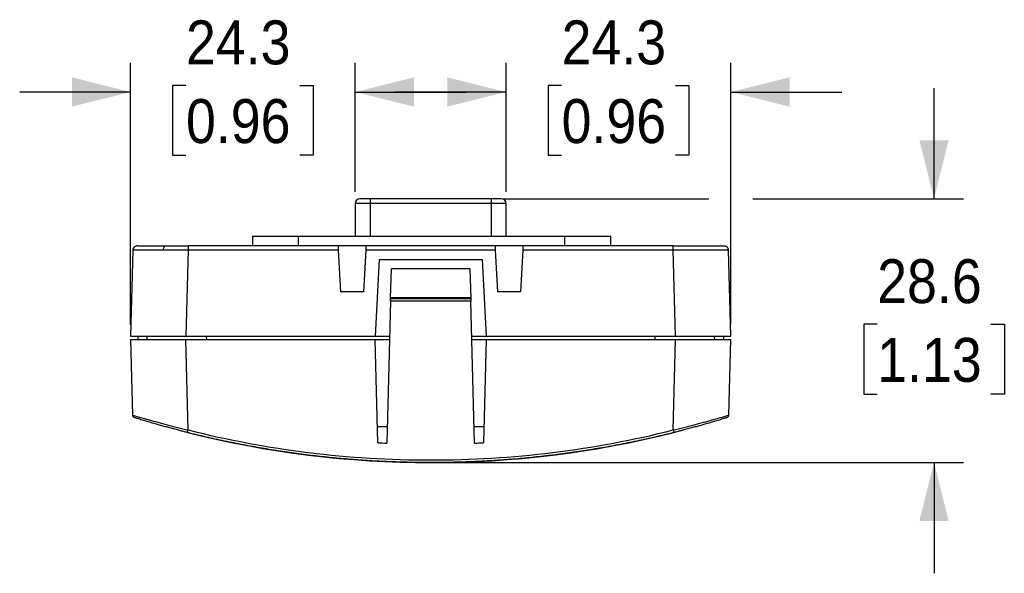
# Model space of a CAD drawing. Header units: millimetres. Extents: x 13 to 559, y 0 to 392.
# Tile 4 of 12: x 158 to 265, y 332 to 392. Entities that reach past the tile are written whole.
import ezdxf

# ---------------------------------------------------------------- set-up
doc = ezdxf.new("R2010")
doc.units = ezdxf.units.MM
doc.linetypes.add('SLD-Solid', pattern=[0])
doc.layers.add('DIMENSIONS', color=140, linetype='SLD-Solid', lineweight=25)
doc.layers.add('SLD-0', color=7, linetype='SLD-Solid', lineweight=25)
doc.styles.add('SLDTEXTSTYLE0', font='GOTHIC.TTF', dxfattribs={"width": 0.913})
doc.dimstyles.new('SLDDIMSTYLE1', dxfattribs={"dimtxt": 4.7625, "dimasz": 6.35, "dimexe": 0, "dimexo": 0.0625, "dimgap": 1.190625, "dimtad": 0, "dimtih": 1, "dimtoh": 1, "dimdec": 1, "dimrnd": 1e-09, "dimzin": 12, "dimdsep": 46, "dimtxsty": 'SLDTEXTSTYLE0', "dimsah": 1, "dimcen": 0.09, "dimadec": 0, "dimazin": 3, "dimtfac": 1, "dimtdec": 1, "dimtmove": 0, "dimatfit": 0, "dimfxl": 0, "dimfrac": 2, "dimtolj": 1, "dimtzin": 12, "dimarcsym": 0})

# ---------------------------------------------------------------- blocks, each defined once
blk = doc.blocks.new('_D_5')
at = {"layer": 'DIMENSIONS'}
for p, q in [((257.32, 372.7), (257.32, 384.7)), ((210.65, 372.7), (232.93, 372.7)), ((237.7, 372.7), (260.49, 372.7)), ((251.16, 359.11), (249.71, 359.11)), ((249.71, 359.11), (249.71, 351.55)), ((263.47, 359.11), (264.93, 359.11)), ((264.93, 359.11), (264.93, 351.55)), ((249.71, 351.55), (251.16, 351.55)), ((264.93, 351.55), (263.47, 351.55)), ((204.09, 344.12), (260.49, 344.12)), ((257.32, 344.12), (257.32, 332.12))]:
    blk.add_line(p, q, dxfattribs=at)
for points in [[(257.32, 372.7), (258.9, 379.05), (255.73, 379.05)], [(257.32, 344.12), (255.73, 337.77), (258.9, 337.77)]]:
    blk.add_solid(points, dxfattribs=at)
at = {"layer": 'DIMENSIONS', "char_height": 4.763, "attachment_point": 1, "style": 'SLDTEXTSTYLE0'}
for s, insert in [('28.6', (251.16, 366.16)), ('1.13', (251.16, 357.63))]:
    blk.add_mtext(s, dxfattribs=dict(at, insert=insert))
blk = doc.blocks.new('_D_6')
at = {"layer": 'DIMENSIONS'}
for p, q in [((170.32, 359.09), (170.32, 387.46)), ((194.65, 373.46), (194.65, 387.46)), ((176.32, 384.99), (174.87, 384.99)), ((174.87, 384.99), (174.87, 377.43)), ((188.64, 384.99), (190.09, 384.99)), ((190.09, 384.99), (190.09, 377.43)), ((170.32, 384.28), (158.32, 384.28)), ((194.65, 384.28), (206.65, 384.28)), ((174.87, 377.43), (176.32, 377.43)), ((190.09, 377.43), (188.64, 377.43))]:
    blk.add_line(p, q, dxfattribs=at)
for points in [[(170.32, 384.28), (163.97, 385.87), (163.97, 382.7)], [(194.65, 384.28), (201, 382.7), (201, 385.87)]]:
    blk.add_solid(points, dxfattribs=at)
at = {"layer": 'DIMENSIONS', "char_height": 4.763, "attachment_point": 1, "style": 'SLDTEXTSTYLE0'}
for s, insert in [('24.3', (176.32, 392.04)), ('0.96', (176.32, 383.51))]:
    blk.add_mtext(s, dxfattribs=dict(at, insert=insert))
blk = doc.blocks.new('_D_7')
at = {"layer": 'DIMENSIONS'}
for p, q in [((210.98, 373.46), (210.98, 387.46)), ((235.32, 359.09), (235.32, 387.46)), ((216.99, 384.99), (215.54, 384.99)), ((215.54, 384.99), (215.54, 377.43)), ((229.31, 384.99), (230.76, 384.99)), ((230.76, 384.99), (230.76, 377.43)), ((210.98, 384.28), (198.98, 384.28)), ((235.32, 384.28), (247.32, 384.28)), ((215.54, 377.43), (216.99, 377.43)), ((230.76, 377.43), (229.31, 377.43))]:
    blk.add_line(p, q, dxfattribs=at)
for points in [[(210.98, 384.28), (204.63, 385.87), (204.63, 382.7)], [(235.32, 384.28), (241.67, 382.7), (241.67, 385.87)]]:
    blk.add_solid(points, dxfattribs=at)
at = {"layer": 'DIMENSIONS', "char_height": 4.763, "attachment_point": 1, "style": 'SLDTEXTSTYLE0'}
for s, insert in [('24.3', (216.99, 392.04)), ('0.96', (216.99, 383.51))]:
    blk.add_mtext(s, dxfattribs=dict(at, insert=insert))

msp = doc.modelspace()

# ---------------------------------------------------------------- linework, layer by layer
for p, q in [((194.65, 372.19), (194.65, 368.62)), ((196.25, 372.19), (194.65, 372.19)), ((196.25, 372.7), (195.16, 372.7)), ((196.25, 372.7), (196.25, 372.19)), ((209.38, 372.7), (196.25, 372.7)), ((209.38, 372.19), (196.25, 372.19)), ((196.25, 372.19), (196.25, 368.62)), ((209.38, 372.7), (209.38, 372.19)), ((210.47, 372.7), (209.38, 372.7)), ((210.98, 372.19), (209.38, 372.19)), ((209.38, 372.19), (209.38, 368.62)), ((210.98, 368.62), (210.98, 372.19)), ((183.52, 368.62), (183.52, 367.62)), ((188.52, 368.62), (183.52, 368.62)), ((217.32, 368.62), (188.52, 368.62)), ((188.52, 367.62), (188.52, 368.62)), ((222.32, 368.62), (217.32, 368.62)), ((217.32, 368.62), (217.32, 367.62)), ((222.32, 367.62), (222.32, 368.62)), ((170.56, 367.13), (170.32, 357.82)), ((176.55, 367.14), (176.31, 357.82)), ((176.55, 367.62), (176.55, 367.14)), ((192.82, 367.62), (176.55, 367.62)), ((192.84, 367.14), (176.55, 367.14)), ((195.82, 367.62), (192.82, 367.62)), ((193.08, 362.62), (192.84, 367.14)), ((195.79, 367.14), (195.55, 362.62)), ((209.84, 367.14), (195.79, 367.14)), ((209.82, 367.62), (195.82, 367.62)), ((212.82, 367.62), (209.82, 367.62)), ((210.08, 362.62), (209.84, 367.14)), ((212.79, 367.14), (212.55, 362.62)), ((229.08, 367.14), (212.79, 367.14)), ((229.08, 367.62), (212.82, 367.62)), ((229.08, 367.14), (229.08, 367.62)), ((229.32, 357.82), (229.08, 367.14)), ((235.07, 367.13), (235.01, 367.13)), ((235.32, 357.82), (235.07, 367.13)), ((197.24, 366.12), (196.8, 357.82)), ((197.24, 366.12), (208.39, 366.12)), ((208.39, 366.12), (208.83, 357.82)), ((198.48, 361.96), (198.57, 365.12)), ((207.07, 365.12), (198.57, 365.12)), ((207.07, 365.12), (207.15, 361.96)), ((195.55, 362.62), (193.08, 362.62)), ((212.55, 362.62), (210.08, 362.62)), ((198.47, 361.62), (198.07, 346.22)), ((198.47, 361.62), (198.48, 361.9)), ((207.16, 361.62), (198.47, 361.62)), ((207.15, 361.96), (198.48, 361.96)), ((198.48, 361.9), (198.48, 361.96)), ((198.48, 361.9), (207.15, 361.9)), ((207.15, 361.96), (207.15, 361.9)), ((207.15, 361.9), (207.16, 361.62)), ((207.56, 346.22), (207.16, 361.62)), ((170.32, 357.82), (176.31, 357.82)), ((170.32, 357.42), (170.53, 349.27)), ((176.31, 357.42), (170.32, 357.42)), ((171.12, 357.82), (171.12, 357.42)), ((172.07, 357.82), (172.07, 357.42)), ((176.31, 357.82), (196.8, 357.82)), ((176.57, 347.65), (176.31, 357.42)), ((196.82, 357.42), (176.31, 357.42)), ((178.57, 357.42), (178.56, 357.82)), ((196.8, 357.82), (198.37, 357.82)), ((197.11, 346.27), (196.82, 357.42)), ((198.36, 357.42), (196.82, 357.42)), ((207.26, 357.82), (208.83, 357.82)), ((208.82, 357.42), (207.27, 357.42)), ((208.82, 357.42), (208.52, 346.27)), ((229.32, 357.42), (208.82, 357.42)), ((208.83, 357.82), (229.32, 357.82)), ((227.07, 357.82), (227.07, 357.42)), ((229.07, 347.65), (229.32, 357.42)), ((229.32, 357.82), (235.32, 357.82)), ((235.32, 357.42), (229.32, 357.42)), ((233.57, 357.42), (233.56, 357.82)), ((234.51, 357.82), (234.52, 357.42)), ((235.1, 349.27), (235.32, 357.42)), ((197.06, 348.03), (198.12, 348.03)), ((207.51, 348.03), (208.57, 348.03))]:
    msp.add_line(p, q)
at = {"flags": 128}
for points in [[(171.06, 367.62), (170.96, 367.61), (170.88, 367.58)], [(173.88, 367.14), (173.88, 367.24), (173.9, 367.33), (173.92, 367.41), (173.95, 367.48), (173.98, 367.54), (174.02, 367.58), (174.06, 367.61), (174.1, 367.62)], [(192.84, 367.14), (192.84, 367.24), (192.83, 367.32), (192.83, 367.41), (192.82, 367.48), (192.82, 367.54), (192.82, 367.58), (192.82, 367.61), (192.82, 367.62)], [(195.82, 367.62), (195.82, 367.61), (195.81, 367.58), (195.81, 367.54), (195.81, 367.48), (195.8, 367.41), (195.8, 367.32), (195.8, 367.24), (195.79, 367.14)], [(209.84, 367.14), (209.84, 367.24), (209.83, 367.32), (209.83, 367.41), (209.82, 367.48), (209.82, 367.54), (209.82, 367.58), (209.82, 367.61), (209.82, 367.62)], [(212.82, 367.62), (212.82, 367.61), (212.81, 367.58), (212.81, 367.54), (212.81, 367.48), (212.8, 367.41), (212.8, 367.32), (212.8, 367.24), (212.79, 367.14)], [(234.57, 367.62), (234.67, 367.61), (234.75, 367.58)]]:
    msp.add_lwpolyline(points, dxfattribs=at)
for centre, radius, start, end in [((195.16, 372.19), 0.508, 90, 180), ((210.47, 372.19), 0.508, 0, 90), ((171.06, 367.12), 0.5, 130.8749, 178.5), ((234.57, 367.12), 0.5, 1.5, 32.2632), ((170.83, 349.28), 0.3, 181.5, 252.7226), ((234.8, 349.28), 0.3, 287.2774, 358.5), ((171.24, 348.92), 5.48, 343.6332, 346.613), ((234.39, 348.92), 5.48, 193.387, 196.3668), ((202.82, 452.12), 106, 266.9131, 267.4345), ((202.82, 452.12), 106, 272.5655, 273.0869)]:
    msp.add_arc(centre, radius, start, end)
for points, knots in [([(173.88, 367.14), (173.8, 367.14), (173.65, 367.14), (173.44, 367.14), (173.23, 367.14), (173.02, 367.14), (172.82, 367.14), (172.62, 367.14), (172.43, 367.14), (172.25, 367.14), (172.07, 367.14), (171.91, 367.14), (171.75, 367.14), (171.6, 367.14), (171.43, 367.14), (171.26, 367.14), (171.09, 367.14), (170.94, 367.14), (170.81, 367.14), (170.7, 367.13), (170.62, 367.13), (170.57, 367.13), (170.56, 367.13), (170.56, 367.13)], [0, 0, 0, 0, 0.0375112, 0.0751785, 0.113002, 0.1509819, 0.1891185, 0.2274118, 0.2658621, 0.3044696, 0.3432344, 0.3821568, 0.4212368, 0.4604747, 0.4998707, 0.5568222, 0.615363, 0.6754933, 0.7372135, 0.8005239, 0.865425, 0.9319169, 1, 1, 1, 1]), ([(170.88, 367.58), (170.83, 367.56), (170.74, 367.51), (170.65, 367.4), (170.6, 367.27), (170.61, 367.18), (170.62, 367.13)], [0, 0, 0, 0, 0.248139, 0.500602, 0.752583, 1, 1, 1, 1]), ([(171.06, 367.62), (171.06, 367.62), (171.13, 367.62), (171.41, 367.62), (171.61, 367.62), (172.15, 367.62), (172.47, 367.62), (173.22, 367.62), (173.65, 367.62), (174.1, 367.62)], [0, 0, 0, 0, 0.25, 0.25, 0.5, 0.5, 0.75, 0.75, 1, 1, 1, 1]), ([(176.55, 367.14), (176.48, 367.14), (176.32, 367.14), (176.08, 367.14), (175.85, 367.14), (175.62, 367.14), (175.39, 367.14), (175.17, 367.14), (174.94, 367.14), (174.72, 367.14), (174.5, 367.14), (174.29, 367.14), (174.08, 367.14), (173.94, 367.14), (173.88, 367.14)], [0, 0, 0, 0, 0.08474, 0.169223, 0.253449, 0.33742, 0.421134, 0.504593, 0.587797, 0.670746, 0.75344, 0.835881, 0.918067, 1, 1, 1, 1]), ([(229.08, 367.62), (229.8, 367.62), (230.52, 367.62), (231.85, 367.62), (232.45, 367.62), (233.47, 367.62), (233.88, 367.62), (234.43, 367.62), (234.57, 367.62), (234.57, 367.62)], [0, 0, 0, 0, 0.25, 0.25, 0.5, 0.5, 0.75, 0.75, 1, 1, 1, 1]), ([(235.01, 367.13), (234.99, 367.13), (234.95, 367.13), (234.64, 367.14), (234.23, 367.14), (233.8, 367.14), (233.23, 367.14), (232.43, 367.14), (231.4, 367.15), (230.26, 367.14), (229.47, 367.14), (229.08, 367.14)], [0, 0, 0, 0, 0.078846, 0.215909, 0.303113, 0.386913, 0.46731, 0.599554, 0.732407, 0.865885, 1, 1, 1, 1]), ([(235.04, 367.13), (235.04, 367.18), (235.04, 367.27), (234.98, 367.4), (234.89, 367.51), (234.8, 367.56), (234.75, 367.58)], [0, 0, 0, 0, 0.244041, 0.495824, 0.749981, 1, 1, 1, 1]), ([(170.53, 349.27), (170.53, 349.27), (170.57, 349.25), (170.73, 349.2), (170.85, 349.17), (171.16, 349.08), (171.35, 349.02), (171.69, 348.92), (171.81, 348.89), (172.07, 348.82), (172.2, 348.78), (172.62, 348.66), (172.93, 348.58), (173.59, 348.4), (173.93, 348.31), (174.65, 348.12), (175.03, 348.02), (175.79, 347.83), (176.17, 347.74), (176.57, 347.65)], [0, 0, 0, 0, 0.125, 0.125, 0.25, 0.25, 0.375, 0.375, 0.4375, 0.4375, 0.5, 0.5, 0.625, 0.625, 0.75, 0.75, 0.875, 0.875, 1, 1, 1, 1]), ([(176.49, 347.37), (176.42, 347.39), (176.27, 347.43), (176.05, 347.48), (175.83, 347.54), (175.61, 347.6), (175.28, 347.68), (174.85, 347.8), (174.32, 347.94), (173.82, 348.08), (173.18, 348.26), (172.44, 348.47), (171.83, 348.65), (171.43, 348.77), (171.19, 348.85), (170.99, 348.91), (170.86, 348.95), (170.79, 348.97), (170.75, 348.99), (170.74, 348.99), (170.74, 348.99)], [0, 0, 0, 0, 0.025086, 0.050118, 0.07513, 0.100157, 0.125233, 0.187947, 0.250563, 0.313008, 0.375259, 0.500214, 0.62523, 0.687662, 0.749879, 0.812534, 0.875129, 0.916753, 0.958307, 1, 1, 1, 1]), ([(229.07, 347.65), (229.46, 347.74), (229.84, 347.83), (230.41, 347.98), (230.6, 348.02), (230.97, 348.12), (231.16, 348.17), (231.7, 348.31), (232.04, 348.4), (232.7, 348.57), (233.01, 348.66), (233.57, 348.82), (233.82, 348.89), (234.27, 349.02), (234.47, 349.08), (234.78, 349.17), (234.9, 349.2), (235.06, 349.25), (235.1, 349.27), (235.1, 349.27)], [0, 0, 0, 0, 0.125, 0.125, 0.1875, 0.1875, 0.25, 0.25, 0.375, 0.375, 0.5, 0.5, 0.625, 0.625, 0.75, 0.75, 0.875, 0.875, 1, 1, 1, 1]), ([(234.89, 348.99), (234.89, 348.99), (234.89, 348.99), (234.87, 348.98), (234.85, 348.98), (234.82, 348.97), (234.76, 348.95), (234.64, 348.91), (234.44, 348.85), (234.19, 348.77), (233.8, 348.65), (233.18, 348.47), (232.45, 348.26), (231.81, 348.08), (231.3, 347.94), (230.78, 347.8), (230.3, 347.67), (229.87, 347.56), (229.51, 347.47), (229.26, 347.4), (229.14, 347.37)], [0, 0, 0, 0, 0.025223, 0.050383, 0.075524, 0.100694, 0.125937, 0.188184, 0.250663, 0.313145, 0.375954, 0.500237, 0.625364, 0.687512, 0.749939, 0.812424, 0.875091, 0.916728, 0.958312, 1, 1, 1, 1]), ([(176.57, 347.65), (180.85, 346.57), (185.2, 345.76), (193.98, 344.67), (198.4, 344.4), (207.24, 344.4), (211.65, 344.67), (220.43, 345.76), (224.78, 346.57), (229.07, 347.65)], [0, 0, 0, 0, 0.25, 0.25, 0.5, 0.5, 0.75, 0.75, 1, 1, 1, 1]), ([(229.14, 347.37), (228.81, 347.29), (228.14, 347.12), (227.14, 346.89), (226.14, 346.66), (225.14, 346.45), (224.13, 346.24), (223.13, 346.04), (222.12, 345.85), (221.11, 345.67), (220.1, 345.51), (219.09, 345.35), (218.07, 345.2), (217.06, 345.06), (216.04, 344.93), (215.03, 344.81), (214.01, 344.7), (213, 344.59), (211.98, 344.5), (210.96, 344.42), (209.94, 344.35), (208.93, 344.29), (207.91, 344.23), (206.89, 344.19), (205.87, 344.16), (204.85, 344.13), (203.83, 344.12), (202.48, 344.11), (200.78, 344.13), (198.74, 344.19), (196.71, 344.28), (194.67, 344.42), (192.63, 344.59), (190.6, 344.8), (188.57, 345.05), (186.54, 345.34), (184.52, 345.67), (182.5, 346.04), (180.49, 346.44), (178.49, 346.88), (177.16, 347.21), (176.49, 347.37)], [0, 0, 0, 0, 0.0193256, 0.0386437, 0.0579541, 0.0772569, 0.096552, 0.1158396, 0.1351196, 0.1543921, 0.1736569, 0.1929141, 0.2121638, 0.2314059, 0.2506404, 0.2698674, 0.2890868, 0.3082986, 0.327503, 0.3466997, 0.3658889, 0.3850706, 0.4042448, 0.4234114, 0.4425705, 0.4617221, 0.4808662, 0.5000028, 0.5382823, 0.5765919, 0.6149317, 0.6533018, 0.6917022, 0.7301329, 0.7685939, 0.8070854, 0.8456073, 0.8841597, 0.9227426, 0.961356, 1, 1, 1, 1])]:
    msp.add_open_spline(points, degree=3, knots=knots)
msp.add_open_spline([(174.1, 367.62), (174.86, 367.62), (175.7, 367.62), (176.55, 367.62)], degree=3)
at = {"layer": 'SLD-0'}
msp.add_arc((202.82, 452.12), 108, 255.8928, 284.1072, dxfattribs=at)

# ---------------------------------------------------------------- dimensions: what is measured, and where the dimension line sits
at = {"layer": 'DIMENSIONS'}
for base, p1, p2, angle, picture, middle in [((194.65, 384.28), (170.32, 357.82), (194.65, 372.19), 0, '_D_6', (182.48, 384.28)), ((257.32, 372.7), (202.82, 344.12), (209.38, 372.7), 90, '_D_5', (257.32, 358.41))]:
    dim = msp.add_linear_dim(base=base, p1=p1, p2=p2, angle=angle, dimstyle='SLDDIMSTYLE1', dxfattribs=at)
    dim.commit()
    dim.dimension.update_dxf_attribs({"geometry": picture, "text_midpoint": middle, "dimtype": 160})
dim = msp.add_linear_dim(base=(210.98, 384.28), p1=(235.32, 357.82), p2=(210.98, 372.19), dimstyle='SLDDIMSTYLE1', dxfattribs=at)
dim.commit()
dim.dimension.update_dxf_attribs({"geometry": '_D_7', "text_midpoint": (223.15, 384.28), "dimtype": 160})

doc.saveas('drawing.dxf')
